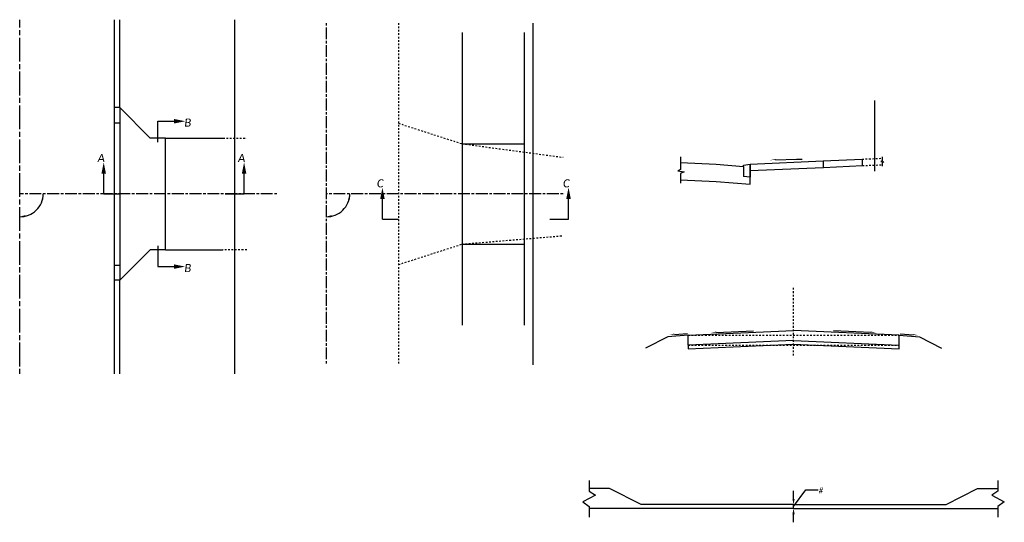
# Model space of a CAD drawing. Header units: feet. Extents: x -1547 to 2277559, y -56 to 297388.
# Tile 2 of 2: x 2277501 to 2277559, y 297358 to 297388. Entities that reach past the tile are written whole.
import ezdxf
from ezdxf.enums import TextEntityAlignment as Align

# ---------------------------------------------------------------- set-up
doc = ezdxf.new("R2010")
doc.units = ezdxf.units.FT
doc.header["$MEASUREMENT"] = 0
for name, pattern in [('2', [0.1, 0.06, -0.04]), ('CL', [2, 0.3, -0.15, 1.4, -0.15]), ('OhDOT_USTN5', [0.11, 0.055, -0.055]), ('OhDOT_USTN7', [0.221, 0.11, -0.028, 0.055, -0.028]), ('rowex', [0])]:
    doc.linetypes.add(name, pattern=pattern)
for name, color, linetype in [('GE_P_Driveway_CL', 7, 'OhDOT_USTN7'), ('GE_X_CL', 7, 'CL'), ('PV_P_Curb', 120, 'Continuous'), ('PV_P_Drive', 230, 'Continuous'), ('PV_P_EOP', 7, 'Continuous'), ('PV_P_Walk', 231, 'Continuous'), ('PV_X_Driveway', 7, 'OhDOT_USTN5'), ('RW_X_Fee_RW', 6, 'rowex'), ('SH_Text', 7, 'Continuous'), ('SH_TextH', 4, 'Continuous'), ('XS_P_Finished_Grade', 3, 'Continuous')]:
    doc.layers.add(name, color=color, linetype=linetype)
doc.styles.add('Slanted Sub-Title (0.17) Font 31', font='calibrii.ttf', dxfattribs={"height": 0.17})
doc.styles.add('Slanted-Normal LS 0.50', font='calibrii.ttf', dxfattribs={"height": 0.14})

# ---------------------------------------------------------------- blocks, each defined once
blk = doc.blocks.new('TERMF_1')
at = {"color": 7, "linetype": 'Continuous', "lineweight": 0}
blk.add_solid([(-0.14, -0.028), (-0.14, 0.028), (0, 0)], dxfattribs=at)
blk = doc.blocks.new('TERMF')
at = {"color": 7, "linetype": 'Continuous', "lineweight": 0}
blk.add_solid([(-0.14, -0.028), (-0.14, 0.028), (0, 0)], dxfattribs=at)

msp = doc.modelspace()

# ---------------------------------------------------------------- linework, layer by layer
at = {"layer": 'GE_P_Driveway_CL'}
msp.add_line((2277546.729, 297367.992), (2277546.729, 297372.035), dxfattribs=at)
at = {"layer": 'GE_X_CL', "ltscale": 0.5}
msp.add_line((2277519.15, 297387.625), (2277519.15, 297367.456), dxfattribs=at)
at = {"layer": 'GE_X_CL', "flags": 128}
msp.add_lwpolyline([(2277501.065, 297366.91), (2277501.065, 297387.829)], dxfattribs=at)
at = {"layer": 'GE_X_CL', "ltscale": 0.5, "flags": 128}
for points in [[(2277516.241, 297377.541), (2277501.065, 297377.541)], [(2277533.128, 297377.541), (2277519.15, 297377.541)]]:
    msp.add_lwpolyline(points, dxfattribs=at)
at = {"layer": 'PV_P_Curb'}
for p, q in [((2277535.874, 297360.157), (2277534.674, 297360.157)), ((2277537.729, 297359.197), (2277535.874, 297360.157)), ((2277555.729, 297359.197), (2277557.584, 297360.157)), ((2277557.584, 297360.157), (2277558.784, 297360.157)), ((2277546.729, 297359.197), (2277537.729, 297359.197)), ((2277546.729, 297359.197), (2277555.729, 297359.197))]:
    msp.add_line(p, q, dxfattribs=at)
at = {"layer": 'PV_P_Curb', "flags": 128}
for points in [[(2277506.668, 297382.641), (2277506.668, 297387.829)], [(2277506.968, 297382.641), (2277506.968, 297387.829)], [(2277506.668, 297366.91), (2277506.668, 297372.441)], [(2277506.968, 297366.91), (2277506.968, 297372.441)], [(2277546.729, 297358.957), (2277534.674, 297358.957)], [(2277546.729, 297358.957), (2277558.784, 297358.957)]]:
    msp.add_lwpolyline(points, dxfattribs=at)
at = {"layer": 'PV_P_Drive'}
for p, q in [((2277506.968, 297382.641), (2277506.668, 297382.641)), ((2277506.968, 297382.641), (2277506.968, 297372.441)), ((2277506.668, 297381.741), (2277506.968, 297381.741)), ((2277527.165, 297380.504), (2277527.165, 297374.577)), ((2277506.668, 297373.341), (2277506.968, 297373.341)), ((2277506.968, 297372.441), (2277506.668, 297372.441))]:
    msp.add_line(p, q, dxfattribs=at)
at = {"layer": 'PV_P_Drive', "linetype": '2'}
for p, q in [((2277523.416, 297381.711), (2277527.165, 297380.504)), ((2277523.416, 297373.371), (2277527.165, 297374.577))]:
    msp.add_line(p, q, dxfattribs=at)
at = {"layer": 'PV_P_Drive'}
for points in [[(2277506.668, 297372.441), (2277506.668, 297382.641)], [(2277506.968, 297382.641), (2277506.668, 297382.641)], [(2277509.668, 297380.841), (2277508.768, 297380.841), (2277506.968, 297382.641)], [(2277509.668, 297374.241), (2277509.668, 297380.841)], [(2277544.168, 297379.3), (2277548.483, 297379.492)], [(2277544.168, 297378.917), (2277548.483, 297379.109)], [(2277548.483, 297379.492), (2277548.483, 297379.109)], [(2277509.668, 297374.241), (2277508.768, 297374.241), (2277506.968, 297372.441)], [(2277506.968, 297372.441), (2277506.668, 297372.441)], [(2277546.729, 297368.888), (2277540.501, 297368.61), (2277540.501, 297369.191), (2277546.729, 297369.469)], [(2277546.729, 297368.888), (2277552.957, 297368.61), (2277552.957, 297369.191), (2277546.729, 297369.469)], [(2277540.501, 297368.61), (2277540.501, 297368.391), (2277546.713, 297368.668), (2277552.957, 297368.39), (2277552.957, 297368.61)]]:
    msp.add_lwpolyline(points, dxfattribs=at)
at = {"layer": 'PV_P_EOP', "linetype": '2'}
msp.add_line((2277523.416, 297387.625), (2277523.416, 297367.456), dxfattribs=at)
at = {"layer": 'PV_P_EOP', "flags": 128}
for points in [[(2277534.674, 297360.62), (2277534.674, 297359.996), (2277535.04, 297359.748), (2277534.296, 297359.36), (2277534.674, 297359.084), (2277534.674, 297358.46)], [(2277558.784, 297360.62), (2277558.784, 297359.996), (2277558.417, 297359.748), (2277559.162, 297359.36), (2277558.784, 297359.084), (2277558.784, 297358.46)]]:
    msp.add_lwpolyline(points, dxfattribs=at)
at = {"layer": 'PV_P_Walk'}
for points in [[(2277527.165, 297387.079), (2277527.165, 297380.504), (2277527.165, 297369.783)], [(2277530.822, 297387.079), (2277530.822, 297380.504), (2277530.822, 297369.783)], [(2277509.668, 297380.841), (2277513.061, 297380.841)], [(2277527.165, 297380.504), (2277530.822, 297380.504)], [(2277548.483, 297379.492), (2277550.777, 297379.595)], [(2277548.5, 297379.11), (2277550.794, 297379.212)], [(2277550.777, 297379.595), (2277550.777, 297379.211)], [(2277527.165, 297374.577), (2277530.822, 297374.577)], [(2277509.668, 297374.241), (2277513.06, 297374.241)]]:
    msp.add_lwpolyline(points, dxfattribs=at)
at = {"layer": 'PV_X_Driveway'}
for p, q in [((2277513.061, 297380.841), (2277514.462, 297380.841)), ((2277527.165, 297380.504), (2277533.128, 297379.702)), ((2277527.165, 297374.577), (2277533.128, 297375.072)), ((2277514.462, 297374.241), (2277513.06, 297374.241))]:
    msp.add_line(p, q, dxfattribs=at)
for points in [[(2277550.777, 297379.595), (2277551.955, 297379.647)], [(2277550.794, 297379.212), (2277551.955, 297379.264)], [(2277540.501, 297369.191), (2277552.957, 297369.191)], [(2277540.501, 297368.61), (2277552.957, 297368.61)]]:
    msp.add_lwpolyline(points, dxfattribs=at)
at = {"layer": 'RW_X_Fee_RW'}
for p, q in [((2277513.75, 297366.91), (2277513.75, 297387.829)), ((2277531.343, 297387.625), (2277531.343, 297367.456)), ((2277551.529, 297378.885), (2277551.529, 297383.05))]:
    msp.add_line(p, q, dxfattribs=at)
at = {"layer": 'SH_Text', "color": 9, "linetype": 'ByBlock', "lineweight": -2}
msp.add_line((2277546.904, 297379.599), (2277547.24, 297379.599), dxfattribs=at)
at = {"layer": 'SH_Text'}
for p, q in [((2277540.501, 297369.191), (2277539.301, 297369.095)), ((2277552.957, 297369.191), (2277554.157, 297369.095)), ((2277552.957, 297369.191), (2277554.157, 297369.095)), ((2277546.725, 297359.077), (2277547.443, 297360.073)), ((2277546.725, 297359.533), (2277546.725, 297360.005)), ((2277547.443, 297360.073), (2277548.185, 297360.073)), ((2277546.725, 297358.957), (2277546.725, 297359.197)), ((2277546.725, 297358.15), (2277546.725, 297358.621))]:
    msp.add_line(p, q, dxfattribs=at)
for points in [[(2277540.049, 297379.736), (2277540.049, 297378.985), (2277539.902, 297378.912), (2277540.265, 297378.847), (2277540.049, 297378.741), (2277540.049, 297378.169)], [(2277551.955, 297379.728), (2277551.955, 297379.496), (2277551.881, 297379.459), (2277552.063, 297379.427), (2277551.955, 297379.374), (2277551.955, 297379.183)], [(2277539.301, 297369.095), (2277537.997, 297368.435)], [(2277554.157, 297369.095), (2277555.46, 297368.435)], [(2277554.157, 297369.095), (2277555.46, 297368.435)]]:
    msp.add_lwpolyline(points, dxfattribs=at)
at = {"layer": 'SH_Text', "color": 9, "linetype": 'ByBlock', "lineweight": -2}
for points in [[(2277545.665, 297379.544), (2277546.904, 297379.599)], [(2277539.696, 297369.244), (2277540.474, 297369.306)], [(2277542.166, 297369.358), (2277544.368, 297369.456)], [(2277551.292, 297369.358), (2277549.09, 297369.456)], [(2277553.793, 297369.209), (2277553.016, 297369.269)]]:
    msp.add_lwpolyline(points, dxfattribs=at)
at = {"layer": 'SH_Text', "color": 95, "linetype": 'Continuous'}
for centre in [(2277501.093, 297377.562), (2277519.178, 297377.562)]:
    msp.add_arc(centre, 1.367, 268.8397, 359.11297, dxfattribs=at)
at = {"layer": 'SH_Text', "color": 9}
for points in [[(2277545.665, 297379.544), (2277545.329, 297379.529), (2277545.662, 297379.6)], [(2277539.696, 297369.244), (2277539.361, 297369.217), (2277539.692, 297369.299)], [(2277542.166, 297369.358), (2277541.83, 297369.343), (2277542.164, 297369.414)], [(2277551.292, 297369.358), (2277551.627, 297369.343), (2277551.294, 297369.414)], [(2277553.793, 297369.209), (2277554.128, 297369.183), (2277553.798, 297369.264)]]:
    msp.add_solid(points, dxfattribs=at)
at = {"layer": 'SH_Text', "color": 95}
for points in [[(2277502.467, 297377.2), (2277502.357, 297377.216), (2277502.46, 297377.541)], [(2277520.552, 297377.2), (2277520.441, 297377.216), (2277520.545, 297377.541)], [(2277501.393, 297376.289), (2277501.406, 297376.178), (2277501.065, 297376.195)], [(2277519.477, 297376.289), (2277519.49, 297376.178), (2277519.15, 297376.195)]]:
    msp.add_solid(points, dxfattribs=at)
at = {"layer": 'SH_TextH'}
for p, q in [((2277506.021, 297377.541), (2277506.972, 297377.541)), ((2277513.195, 297377.541), (2277514.306, 297377.541)), ((2277522.469, 297376.045), (2277523.42, 297376.045)), ((2277532.338, 297376.045), (2277533.449, 297376.045))]:
    msp.add_line(p, q, dxfattribs=at)
at = {"layer": 'SH_TextH', "flags": 128}
for points in [[(2277509.218, 297380.597), (2277509.218, 297381.832), (2277510.166, 297381.832)], [(2277506.021, 297377.541), (2277506.021, 297378.741)], [(2277514.306, 297377.541), (2277514.306, 297378.741)], [(2277522.469, 297376.045), (2277522.469, 297377.245)], [(2277533.449, 297376.045), (2277533.449, 297377.245)], [(2277509.218, 297374.485), (2277509.218, 297373.249), (2277510.166, 297373.249)]]:
    msp.add_lwpolyline(points, dxfattribs=at)
at = {"layer": 'XS_P_Finished_Grade'}
for p, q in [((2277540.049, 297379.387), (2277542.169, 297379.3)), ((2277543.768, 297379.167), (2277543.768, 297378.567)), ((2277544.168, 297378.116), (2277544.168, 297379.3)), ((2277540.049, 297378.37), (2277542.169, 297378.283)), ((2277542.169, 297378.283), (2277544.168, 297378.116))]:
    msp.add_line(p, q, dxfattribs=at)
at = {"layer": 'XS_P_Finished_Grade', "flags": 128}
msp.add_lwpolyline([(2277542.169, 297379.3), (2277543.768, 297379.167), (2277543.781, 297379.233), (2277544.168, 297379.3), (2277544.168, 297378.533), (2277543.768, 297378.567)], dxfattribs=at)

# ---------------------------------------------------------------- block references
at = {"layer": 'SH_Text', "xscale": 2.400000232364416, "yscale": 2.400000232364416, "zscale": 2.400000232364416}
for p, rotation in [((2277546.725, 297359.197), 270), ((2277546.725, 297358.957), 90)]:
    msp.add_blockref('TERMF_1', p, dxfattribs=dict(at, rotation=rotation))
at = {"layer": 'SH_TextH', "xscale": 4.800000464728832, "yscale": 4.800000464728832, "zscale": 4.800000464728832}
msp.add_blockref('TERMF', (2277510.833, 297381.832), dxfattribs=at)
at = {"layer": 'SH_TextH', "yscale": 4.800000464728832, "zscale": 4.800000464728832}
for p, xscale, rotation in [((2277506.021, 297379.408), 4.800000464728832, 89.99999999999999), ((2277514.306, 297379.408), 4.800000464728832, 89.99999999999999), ((2277522.469, 297377.913), 4.800000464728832, 89.99999999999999), ((2277533.449, 297377.913), 4.800000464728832, 89.99999999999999), ((2277510.833, 297373.249), -4.800000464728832, 180)]:
    msp.add_blockref('TERMF', p, dxfattribs=dict(at, xscale=xscale, rotation=rotation))

# ---------------------------------------------------------------- texts
at = {"layer": 'SH_Text', "color": 7, "true_color": 0xffffff, "style": 'Slanted-Normal LS 0.50'}
msp.add_text('#', height=0.336, dxfattribs=at).set_placement((2277548.207, 297360.027), align=Align.MIDDLE_LEFT)
at = {"layer": 'SH_TextH', "char_height": 0.48, "attachment_point": 5, "line_spacing_factor": 0.72, "style": 'Slanted Sub-Title (0.17) Font 31'}
for s, insert in [('{\\T1.667;B}', (2277511.12, 297381.752)), ('{\\T1.667;A}', (2277506.021, 297379.659)), ('{\\T1.667;A}', (2277514.306, 297379.659)), ('{\\T1.667;C}', (2277522.469, 297378.163)), ('{\\T1.667;C}', (2277533.449, 297378.163)), ('{\\T1.667;B}', (2277511.12, 297373.161))]:
    msp.add_mtext(s, dxfattribs=dict(at, insert=insert))

doc.saveas('drawing.dxf')
